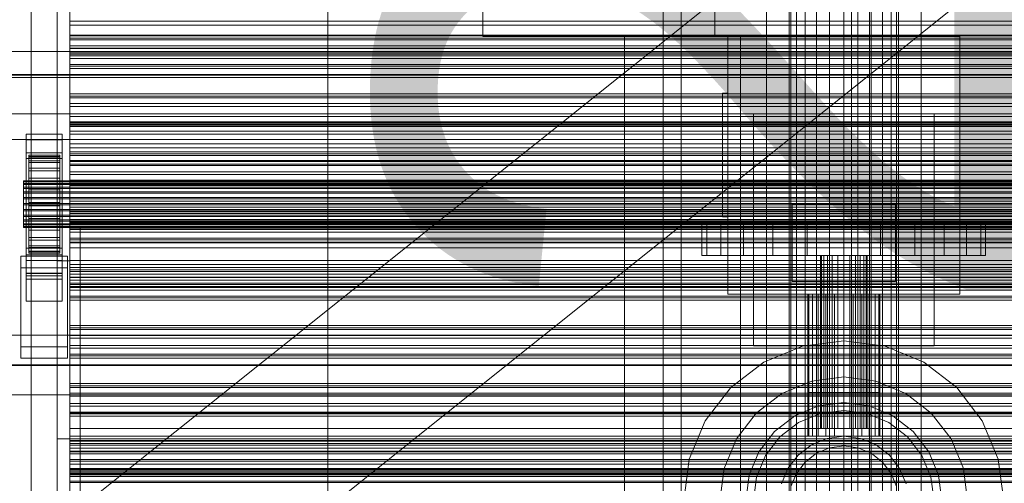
# Model space of a CAD drawing. Header units: millimetres. Extents: x -2233 to 61924, y -68080 to 6847.
# Tile 27 of 256: x -1270 to -888, y -34893 to -34714. Entities that reach past the tile are written whole.
import ezdxf

# ---------------------------------------------------------------- set-up
doc = ezdxf.new("R2010")
doc.units = ezdxf.units.MM
for name, color, linetype, lineweight in [('COTAS_O', 1, 'Continuous', 0), ('COTAS_P', 1, 'Continuous', 0), ('frontal_briquetadora', 7, 'Continuous', 0), ('frontal_C01', 7, 'Continuous', 0), ('frontal_C03', 7, 'Continuous', 0), ('frontal_dosificador', 7, 'Continuous', 0), ('frontal_mezcladora', 7, 'Continuous', 0), ('frontal_secador', 7, 'Continuous', 0), ('frontal_tolva', 7, 'Continuous', 0)]:
    doc.layers.add(name, color=color, linetype=linetype, lineweight=lineweight)
doc.dimstyles.new('R19_100', dxfattribs={"dimtxt": 250, "dimasz": 150, "dimexe": 150, "dimexo": 80, "dimgap": 100, "dimtad": 1, "dimtih": 1, "dimtoh": 1, "dimdsep": 46, "dimcen": 0.09, "dimadec": 0, "dimazin": 0, "dimtfac": 1, "dimtdec": 4, "dimtofl": 0, "dimtmove": 0, "dimatfit": 3, "dimfxl": 1, "dimtolj": 1, "dimtzin": 0, "dimarcsym": 0})

# ---------------------------------------------------------------- blocks, each defined once
blk = doc.blocks.new('DIM_R27_48')
at = {"layer": 'COTAS_P'}
for p, q in [((-1750, -34600), (-1600, -34555)), ((2600, -34600), (2450, -34555)), ((-1750, -35500), (-1750, -34600)), ((-1750, -34600), (2600, -34600)), ((-1750, -34600), (-1600, -34645)), ((2600, -34600), (2450, -34645)), ((2600, -35500), (2600, -34600))]:
    blk.add_line(p, q, dxfattribs=at)
blk.add_text('4350 P', height=250, dxfattribs=at).set_placement((425, -34500))
blk = doc.blocks.new('DIM_R27_54')
at = {"layer": 'COTAS_O'}
for p, q in [((-1850, -34600), (-1850, -35300)), ((-150, -34600), (-150, -35300)), ((-1850, -35300), (-1700, -35255)), ((-150, -35300), (-300, -35255)), ((-150, -35300), (-1850, -35300)), ((-1850, -35300), (-1700, -35345)), ((-150, -35300), (-300, -35345))]:
    blk.add_line(p, q, dxfattribs=at)
blk.add_text('1700 O', height=250, rotation=180, dxfattribs=at).set_placement((-1000, -35400))
blk = doc.blocks.new('DIM_R27_57')
at = {"layer": 'COTAS_O'}
for p, q in [((-1480, -33670), (-780, -33670)), ((-780, -33670), (-825, -33820)), ((-780, -36000), (-780, -33670)), ((-780, -33670), (-735, -33820)), ((-780, -36000), (-825, -35850)), ((-780, -36000), (-735, -35850)), ((-1480, -36000), (-780, -36000))]:
    blk.add_line(p, q, dxfattribs=at)
blk.add_text('2330 O', height=250, rotation=90, dxfattribs=at).set_placement((-880, -34835))
blk = doc.blocks.new('DIM_R27_59')
at = {"layer": 'COTAS_O'}
for p, q in [((-1400, -33000), (-700, -33000)), ((-700, -33000), (-745, -33150)), ((-700, -36000), (-700, -33000)), ((-700, -33000), (-655, -33150)), ((-700, -36000), (-745, -35850)), ((-700, -36000), (-655, -35850)), ((-1400, -36000), (-700, -36000))]:
    blk.add_line(p, q, dxfattribs=at)
blk.add_text('3000 O', height=250, rotation=90, dxfattribs=at).set_placement((-800, -34500))

msp = doc.modelspace()

# ---------------------------------------------------------------- linework, layer by layer
at = {"layer": 'frontal_briquetadora'}
for p, q in [((-1480, -34736), (-570, -34736)), ((-1480, -34736), (-460, -34736)), ((-1325, -34735), (-770, -34735)), ((-1330, -34750), (-460, -34750)), ((-1480, -34760), (-500, -34760)), ((-1330, -34760), (-500, -34760))]:
    msp.add_line(p, q, dxfattribs=at)
at = {"layer": 'frontal_C01'}
for p, q in [((-1020, -35975), (-1020, -33925.304)), ((-1013, -35975), (-1013, -33925.304)), ((-947, -35975), (-947, -33925.304)), ((-940, -35975), (-940, -33925.304))]:
    msp.add_line(p, q, dxfattribs=at)
at = {"layer": 'frontal_C03'}
for p, q in [((-1250, -34714.07), (-1250, -34707.858)), ((-1250, -34709.589), (-1250, -34715.622)), ((-1250, -34719.469), (-1250, -34714.07)), ((-1250, -34714.07), (1250, -34714.07)), ((-1250, -34715.622), (-1250, -34720.737)), ((-1250, -34715.622), (1250, -34715.622)), ((-1250, -34723.689), (-1250, -34719.469)), ((-1250, -34719.469), (1250, -34719.469)), ((-1250, -34721.322), (-1250, -34719.787)), ((-1250, -34719.787), (-1250, -34720.669)), ((1250, -34719.787), (-1250, -34719.787)), ((-1250, -34720.669), (-1250, -34723.63)), ((1250, -34720.669), (-1250, -34720.669)), ((-1250, -34720.737), (-1250, -34724.585)), ((-1250, -34720.737), (1250, -34720.737)), ((-1250, -34724.687), (-1250, -34721.322)), ((1250, -34721.322), (-1250, -34721.322)), ((1500, -34725.842), (-1500, -34725.842)), ((-1250, -34723.63), (-1250, -34727.539)), ((1250, -34723.63), (-1250, -34723.63)), ((-1250, -34726.441), (-1250, -34723.689)), ((-1250, -34723.689), (1250, -34723.689)), ((-1250, -34724.585), (-1250, -34726.905)), ((-1250, -34724.585), (1250, -34724.585)), ((-1250, -34728.596), (-1250, -34724.687)), ((-1250, -34724.687), (1250, -34724.687)), ((-1250, -34727.538), (-1250, -34726.441)), ((-1250, -34726.441), (1250, -34726.441)), ((-1250, -34726.905), (-1250, -34727.538)), ((-1250, -34726.905), (1250, -34726.905)), ((-1250, -34727.538), (1250, -34727.538)), ((-1250, -34727.539), (-1250, -34730.904)), ((-1250, -34731.557), (-1250, -34728.596)), ((1250, -34728.596), (-1250, -34728.596)), ((-1250, -34730.904), (-1250, -34732.439)), ((1250, -34730.904), (-1250, -34730.904)), ((-1250, -34732.439), (-1250, -34731.557)), ((1250, -34731.557), (-1250, -34731.557)), ((1250, -34732.439), (-1250, -34732.439)), ((-1500, -34734.825), (1500, -34734.825)), ((-1250, -34743.78), (-1250, -34742.245)), ((-1250, -34742.245), (-1250, -34743.126)), ((1250, -34742.245), (-1250, -34742.245)), ((-1250, -34743.126), (-1250, -34746.087)), ((1250, -34743.126), (-1250, -34743.126)), ((-1250, -34747.145), (-1250, -34743.78)), ((1250, -34743.78), (-1250, -34743.78)), ((-1250, -34746.087), (-1250, -34749.997)), ((1250, -34746.087), (-1250, -34746.087)), ((-1250, -34751.054), (-1250, -34747.145)), ((-1250, -34747.145), (1250, -34747.145)), ((-1250, -34749.997), (-1250, -34753.361)), ((1250, -34749.997), (-1250, -34749.997)), ((-1250, -34754.015), (-1250, -34751.054)), ((1250, -34751.054), (-1250, -34751.054)), ((-1250, -34753.868), (-1250, -34753.07)), ((-1250, -34753.07), (-1250, -34754.452)), ((-1250, -34753.07), (1250, -34753.07)), ((-1250, -34753.361), (-1250, -34754.896)), ((1250, -34753.361), (-1250, -34753.361)), ((-1250, -34756.79), (-1250, -34753.868)), ((-1250, -34753.868), (1250, -34753.868)), ((-1250, -34754.896), (-1250, -34754.015)), ((1250, -34754.015), (-1250, -34754.015)), ((-1250, -34754.452), (-1250, -34757.92)), ((-1250, -34754.452), (1250, -34754.452)), ((1250, -34754.896), (-1250, -34754.896)), ((-1250, -34761.639), (-1250, -34756.79)), ((-1250, -34756.79), (1250, -34756.79)), ((-1267, -34760.168), (-1267, -34757.922)), ((-1267, -34757.922), (-1253, -34757.922)), ((-1267, -34804.696), (-1267, -34757.922)), ((-1253, -34760.168), (-1267, -34760.168)), ((-1267, -34760.168), (-1267, -34806.942)), ((-1253, -34757.922), (-1253, -34760.168)), ((-1253, -34757.922), (-1253, -34804.696)), ((-1253, -34806.942), (-1253, -34760.168)), ((-1250, -34757.92), (-1250, -34763.236)), ((-1250, -34757.92), (1250, -34757.92)), ((-1250, -34768.083), (-1250, -34761.639)), ((-1250, -34761.639), (1250, -34761.639)), ((-1250, -34763.236), (-1250, -34770.038)), ((-1250, -34763.236), (1250, -34763.236)), ((-1267, -34767.354), (-1267, -34765.108)), ((-1267, -34765.108), (-1253, -34765.108)), ((-1267, -34811.882), (-1267, -34765.108)), ((-1253, -34767.354), (-1267, -34767.354)), ((-1267, -34767.354), (-1267, -34814.128)), ((-1266, -34776.056), (-1266, -34766.062)), ((-1266, -34766.062), (-1266, -34766.883)), ((-1266, -34766.062), (-1254, -34766.062)), ((-1266, -34766.536), (-1266, -34766.062)), ((-1266, -34776.28), (-1266, -34766.536)), ((-1266, -34766.536), (-1254, -34766.536)), ((-1266, -34768.271), (-1266, -34766.536)), ((-1266, -34776.445), (-1266, -34766.883)), ((-1266, -34766.883), (-1266, -34768.941)), ((-1266, -34766.883), (-1254, -34766.883)), ((-1254, -34766.883), (-1254, -34766.062)), ((-1254, -34766.062), (-1254, -34776.056)), ((-1254, -34766.062), (-1254, -34766.536)), ((-1254, -34766.536), (-1254, -34776.28)), ((-1254, -34766.536), (-1254, -34768.271)), ((-1254, -34768.941), (-1254, -34766.883)), ((-1254, -34766.883), (-1254, -34776.445)), ((-1253, -34765.108), (-1253, -34767.354)), ((-1253, -34765.108), (-1253, -34811.882)), ((-1253, -34814.128), (-1253, -34767.354)), ((-1250, -34766.237), (-1250, -34764.703)), ((-1250, -34764.703), (-1250, -34765.584)), ((1250, -34764.703), (-1250, -34764.703)), ((-1250, -34765.584), (-1250, -34768.545)), ((1250, -34765.584), (-1250, -34765.584)), ((-1250, -34769.602), (-1250, -34766.237)), ((1250, -34766.237), (-1250, -34766.237)), ((-1250, -34775.683), (-1250, -34768.083)), ((-1250, -34768.083), (1250, -34768.083)), ((-1266, -34777.102), (-1266, -34768.271)), ((-1266, -34768.271), (-1254, -34768.271)), ((-1266, -34771.15), (-1266, -34768.271)), ((-1266, -34777.42), (-1266, -34768.941)), ((-1266, -34768.941), (-1266, -34772.098)), ((-1266, -34768.941), (-1254, -34768.941)), ((-1266, -34778.466), (-1266, -34771.15)), ((-1266, -34771.15), (-1254, -34771.15)), ((-1266, -34774.976), (-1266, -34771.15)), ((-1254, -34768.271), (-1254, -34777.102)), ((-1254, -34768.271), (-1254, -34771.15)), ((-1254, -34772.098), (-1254, -34768.941)), ((-1254, -34768.941), (-1254, -34777.42)), ((-1254, -34771.15), (-1254, -34778.466)), ((-1254, -34771.15), (-1254, -34774.976)), ((-1250, -34768.545), (-1250, -34772.454)), ((1250, -34768.545), (-1250, -34768.545)), ((-1250, -34773.512), (-1250, -34769.602)), ((-1250, -34769.602), (1250, -34769.602)), ((-1250, -34770.038), (-1250, -34777.864)), ((-1250, -34770.038), (1250, -34770.038)), ((-1266, -34778.915), (-1266, -34772.098)), ((-1266, -34772.098), (-1266, -34776.137)), ((-1266, -34772.098), (-1254, -34772.098)), ((-1266, -34780.278), (-1266, -34774.976)), ((-1266, -34774.976), (-1254, -34774.976)), ((-1266, -34779.488), (-1266, -34774.976)), ((-1254, -34776.137), (-1254, -34772.098)), ((-1254, -34772.098), (-1254, -34778.915)), ((-1254, -34774.976), (-1254, -34780.278)), ((-1254, -34774.976), (-1254, -34779.488)), ((-1250, -34772.454), (-1250, -34775.819)), ((1250, -34772.454), (-1250, -34772.454)), ((-1250, -34776.473), (-1250, -34773.512)), ((1250, -34773.512), (-1250, -34773.512)), ((-1250, -34783.921), (-1250, -34775.683)), ((-1250, -34775.683), (1250, -34775.683)), ((-1250, -34775.819), (-1250, -34777.354)), ((1250, -34775.819), (-1250, -34775.819)), ((-1268, -34776.28), (-1268, -34776.056)), ((-1268, -34776.056), (-1268, -34776.445)), ((-1268, -34776.056), (1268, -34776.056)), ((-1268, -34777.102), (-1268, -34776.28)), ((-1268, -34776.28), (1268, -34776.28)), ((-1268, -34776.445), (-1268, -34777.42)), ((-1268, -34776.445), (1268, -34776.445)), ((-1268, -34778.466), (-1268, -34777.102)), ((-1268, -34777.102), (1268, -34777.102)), ((-1268, -34777.42), (-1268, -34778.915)), ((-1268, -34777.42), (1268, -34777.42)), ((-1268, -34780.278), (-1268, -34778.466)), ((-1268, -34778.466), (1268, -34778.466)), ((-1268, -34778.915), (-1268, -34780.828)), ((-1268, -34778.915), (1268, -34778.915)), ((-1266, -34776.445), (-1266, -34776.056)), ((-1254, -34776.056), (-1266, -34776.056)), ((-1266, -34776.056), (-1266, -34776.28)), ((-1266, -34780.828), (-1266, -34776.137)), ((-1266, -34776.137), (-1266, -34780.784)), ((-1266, -34776.137), (-1254, -34776.137)), ((-1254, -34776.28), (-1266, -34776.28)), ((-1266, -34776.28), (-1266, -34777.102)), ((-1266, -34777.42), (-1266, -34776.445)), ((-1254, -34776.445), (-1266, -34776.445)), ((-1254, -34777.102), (-1266, -34777.102)), ((-1266, -34777.102), (-1266, -34778.466)), ((-1266, -34778.915), (-1266, -34777.42)), ((-1254, -34777.42), (-1266, -34777.42)), ((-1254, -34778.466), (-1266, -34778.466)), ((-1266, -34778.466), (-1266, -34780.278)), ((-1266, -34780.828), (-1266, -34778.915)), ((-1254, -34778.915), (-1266, -34778.915)), ((-1266, -34782.416), (-1266, -34779.488)), ((-1266, -34779.488), (-1254, -34779.488)), ((-1266, -34784.38), (-1266, -34779.488)), ((-1254, -34776.056), (-1254, -34776.445)), ((-1254, -34776.28), (-1254, -34776.056)), ((-1254, -34780.784), (-1254, -34776.137)), ((-1254, -34776.137), (-1254, -34780.828)), ((-1254, -34777.102), (-1254, -34776.28)), ((-1254, -34776.445), (-1254, -34777.42)), ((-1254, -34778.466), (-1254, -34777.102)), ((-1254, -34777.42), (-1254, -34778.915)), ((-1254, -34780.278), (-1254, -34778.466)), ((-1254, -34778.915), (-1254, -34780.828)), ((-1254, -34779.488), (-1254, -34782.416)), ((-1254, -34779.488), (-1254, -34784.38)), ((-1250, -34777.354), (-1250, -34776.473)), ((1250, -34776.473), (-1250, -34776.473)), ((1250, -34777.354), (-1250, -34777.354)), ((-1250, -34777.864), (-1250, -34786.18)), ((1250, -34777.864), (-1250, -34777.864)), ((-1268, -34782.416), (-1268, -34780.278)), ((-1268, -34780.278), (1268, -34780.278)), ((-1268, -34780.828), (-1268, -34783.029)), ((-1268, -34780.828), (1268, -34780.828)), ((-1268, -34784.733), (-1268, -34782.416)), ((-1268, -34782.416), (1268, -34782.416)), ((-1268, -34783.029), (-1268, -34785.368)), ((1268, -34783.029), (-1268, -34783.029)), ((-1254, -34780.278), (-1266, -34780.278)), ((-1266, -34780.278), (-1266, -34782.416)), ((-1266, -34780.784), (-1266, -34783.029)), ((-1254, -34780.784), (-1266, -34780.784)), ((-1266, -34780.784), (-1266, -34785.721)), ((-1266, -34783.029), (-1266, -34780.828)), ((-1254, -34780.828), (-1266, -34780.828)), ((-1254, -34782.416), (-1266, -34782.416)), ((-1266, -34782.416), (-1266, -34784.733)), ((-1266, -34783.029), (-1254, -34783.029)), ((-1266, -34785.368), (-1266, -34783.029)), ((-1254, -34782.416), (-1254, -34780.278)), ((-1254, -34783.029), (-1254, -34780.784)), ((-1254, -34785.721), (-1254, -34780.784)), ((-1254, -34780.828), (-1254, -34783.029)), ((-1254, -34784.733), (-1254, -34782.416)), ((-1254, -34783.029), (-1254, -34785.368)), ((-1268, -34787.072), (-1268, -34784.733)), ((-1268, -34784.733), (1268, -34784.733)), ((-1268, -34785.368), (-1268, -34787.685)), ((-1268, -34785.368), (1268, -34785.368)), ((-1268, -34789.273), (-1268, -34787.072)), ((-1268, -34787.072), (1268, -34787.072)), ((-1266, -34784.733), (-1266, -34784.38)), ((-1266, -34784.38), (-1254, -34784.38)), ((-1266, -34789.317), (-1266, -34784.38)), ((-1254, -34784.733), (-1266, -34784.733)), ((-1266, -34784.733), (-1266, -34787.072)), ((-1266, -34787.685), (-1266, -34785.368)), ((-1266, -34785.368), (-1266, -34785.721)), ((-1254, -34785.368), (-1266, -34785.368)), ((-1266, -34785.721), (-1266, -34790.613)), ((-1266, -34785.721), (-1254, -34785.721)), ((-1266, -34787.072), (-1266, -34789.317)), ((-1254, -34787.072), (-1266, -34787.072)), ((-1266, -34787.072), (-1266, -34789.273)), ((-1254, -34784.38), (-1254, -34784.733)), ((-1254, -34784.38), (-1254, -34789.317)), ((-1254, -34787.072), (-1254, -34784.733)), ((-1254, -34785.721), (-1254, -34785.368)), ((-1254, -34785.368), (-1254, -34787.685)), ((-1254, -34790.613), (-1254, -34785.721)), ((-1254, -34789.317), (-1254, -34787.072)), ((-1254, -34789.273), (-1254, -34787.072)), ((-1250, -34792.237), (-1250, -34783.921)), ((-1250, -34783.921), (1250, -34783.921)), ((-1250, -34786.18), (-1250, -34794.418)), ((-1250, -34786.18), (1250, -34786.18)), ((-1250, -34788.695), (-1250, -34787.16)), ((-1250, -34787.16), (-1250, -34788.042)), ((1250, -34787.16), (-1250, -34787.16)), ((-1268, -34787.685), (-1268, -34789.823)), ((-1268, -34787.685), (1268, -34787.685)), ((-1268, -34791.186), (-1268, -34789.273)), ((-1268, -34789.273), (1268, -34789.273)), ((-1268, -34789.823), (-1268, -34791.635)), ((-1268, -34789.823), (1268, -34789.823)), ((-1266, -34789.823), (-1266, -34787.685)), ((-1266, -34787.685), (-1266, -34790.613)), ((-1254, -34787.685), (-1266, -34787.685)), ((-1266, -34789.273), (-1266, -34793.964)), ((-1254, -34789.273), (-1266, -34789.273)), ((-1266, -34789.273), (-1266, -34791.186)), ((-1266, -34789.317), (-1254, -34789.317)), ((-1266, -34793.964), (-1266, -34789.317)), ((-1266, -34791.635), (-1266, -34789.823)), ((-1266, -34789.823), (-1266, -34795.125)), ((-1254, -34789.823), (-1266, -34789.823)), ((-1266, -34790.613), (-1266, -34795.125)), ((-1266, -34790.613), (-1254, -34790.613)), ((-1254, -34790.613), (-1254, -34787.685)), ((-1254, -34787.685), (-1254, -34789.823)), ((-1254, -34793.964), (-1254, -34789.273)), ((-1254, -34791.186), (-1254, -34789.273)), ((-1254, -34789.317), (-1254, -34793.964)), ((-1254, -34795.125), (-1254, -34789.823)), ((-1254, -34789.823), (-1254, -34791.635)), ((-1254, -34795.125), (-1254, -34790.613)), ((-1250, -34788.042), (-1250, -34791.003)), ((1250, -34788.042), (-1250, -34788.042)), ((-1250, -34792.06), (-1250, -34788.695)), ((1250, -34788.695), (-1250, -34788.695)), ((-1250, -34791.003), (-1250, -34794.912)), ((1250, -34791.003), (-1250, -34791.003)), ((-1268, -34792.681), (-1268, -34791.186)), ((-1268, -34791.186), (1268, -34791.186)), ((-1268, -34791.635), (-1268, -34792.999)), ((-1268, -34791.635), (1268, -34791.635)), ((-1268, -34793.656), (-1268, -34792.681)), ((-1268, -34792.681), (1268, -34792.681)), ((-1268, -34792.999), (-1268, -34793.821)), ((-1268, -34792.999), (1268, -34792.999)), ((-1268, -34794.045), (-1268, -34793.656)), ((-1268, -34793.656), (1268, -34793.656)), ((-1268, -34793.821), (-1268, -34794.045)), ((-1268, -34793.821), (1268, -34793.821)), ((-1268, -34794.045), (1268, -34794.045)), ((-1266, -34791.186), (-1266, -34798.003)), ((-1254, -34791.186), (-1266, -34791.186)), ((-1266, -34791.186), (-1266, -34792.681)), ((-1266, -34792.999), (-1266, -34791.635)), ((-1266, -34791.635), (-1266, -34798.951)), ((-1254, -34791.635), (-1266, -34791.635)), ((-1266, -34792.681), (-1266, -34801.16)), ((-1254, -34792.681), (-1266, -34792.681)), ((-1266, -34792.681), (-1266, -34793.656)), ((-1266, -34793.821), (-1266, -34792.999)), ((-1266, -34792.999), (-1266, -34801.83)), ((-1254, -34792.999), (-1266, -34792.999)), ((-1266, -34793.656), (-1266, -34803.218)), ((-1254, -34793.656), (-1266, -34793.656)), ((-1266, -34793.656), (-1266, -34794.045)), ((-1266, -34794.045), (-1266, -34793.821)), ((-1266, -34793.821), (-1266, -34803.565)), ((-1254, -34793.821), (-1266, -34793.821)), ((-1266, -34793.964), (-1254, -34793.964)), ((-1266, -34798.003), (-1266, -34793.964)), ((-1266, -34794.045), (-1266, -34804.039)), ((-1254, -34794.045), (-1266, -34794.045)), ((-1254, -34798.003), (-1254, -34791.186)), ((-1254, -34792.681), (-1254, -34791.186)), ((-1254, -34798.951), (-1254, -34791.635)), ((-1254, -34791.635), (-1254, -34792.999)), ((-1254, -34801.16), (-1254, -34792.681)), ((-1254, -34793.656), (-1254, -34792.681)), ((-1254, -34801.83), (-1254, -34792.999)), ((-1254, -34792.999), (-1254, -34793.821)), ((-1254, -34803.218), (-1254, -34793.656)), ((-1254, -34794.045), (-1254, -34793.656)), ((-1254, -34803.565), (-1254, -34793.821)), ((-1254, -34793.821), (-1254, -34794.045)), ((-1254, -34793.964), (-1254, -34798.003)), ((-1254, -34804.039), (-1254, -34794.045)), ((-1250, -34795.969), (-1250, -34792.06)), ((-1250, -34792.06), (1250, -34792.06)), ((-1250, -34800.063), (-1250, -34792.237)), ((-1250, -34792.237), (1250, -34792.237)), ((-1250, -34794.418), (-1250, -34802.018)), ((-1250, -34794.418), (1250, -34794.418)), ((-1250, -34794.912), (-1250, -34798.277)), ((1250, -34794.912), (-1250, -34794.912)), ((-1266, -34795.125), (-1266, -34798.951)), ((-1266, -34795.125), (-1254, -34795.125)), ((-1266, -34798.003), (-1254, -34798.003)), ((-1266, -34801.16), (-1266, -34798.003)), ((-1254, -34798.951), (-1254, -34795.125)), ((-1254, -34798.003), (-1254, -34801.16)), ((-1250, -34798.93), (-1250, -34795.969)), ((1250, -34795.969), (-1250, -34795.969)), ((-1250, -34798.277), (-1250, -34799.812)), ((1250, -34798.277), (-1250, -34798.277)), ((-1267, -34812.853), (-1267, -34802.073)), ((-1267, -34802.073), (-1253, -34802.073)), ((-1267, -34811.818), (-1267, -34802.073)), ((-1266, -34798.951), (-1266, -34801.83)), ((-1266, -34798.951), (-1254, -34798.951)), ((-1266, -34801.16), (-1254, -34801.16)), ((-1266, -34803.218), (-1266, -34801.16)), ((-1266, -34801.83), (-1266, -34803.565)), ((-1266, -34801.83), (-1254, -34801.83)), ((-1254, -34801.83), (-1254, -34798.951)), ((-1254, -34801.16), (-1254, -34803.218)), ((-1254, -34803.565), (-1254, -34801.83)), ((-1253, -34802.073), (-1253, -34812.853)), ((-1253, -34802.073), (-1253, -34811.818)), ((-1250, -34799.812), (-1250, -34798.93)), ((1250, -34798.93), (-1250, -34798.93)), ((1250, -34799.812), (-1250, -34799.812)), ((-1250, -34806.865), (-1250, -34800.063)), ((-1250, -34800.063), (1250, -34800.063)), ((-1250, -34802.018), (-1250, -34808.462)), ((-1250, -34802.018), (1250, -34802.018)), ((-1269, -34809.709), (-1269, -34805.217)), ((-1269, -34805.217), (-1251, -34805.217)), ((-1269, -34840.298), (-1269, -34805.217)), ((-1253, -34804.696), (-1267, -34804.696)), ((-1267, -34804.696), (-1267, -34806.942)), ((-1266, -34803.218), (-1254, -34803.218)), ((-1266, -34804.039), (-1266, -34803.218)), ((-1266, -34803.565), (-1266, -34804.039)), ((-1266, -34803.565), (-1254, -34803.565)), ((-1266, -34804.039), (-1254, -34804.039)), ((-1254, -34803.218), (-1254, -34804.039)), ((-1254, -34804.039), (-1254, -34803.565)), ((-1253, -34806.942), (-1253, -34804.696)), ((-1251, -34805.217), (-1251, -34809.709)), ((-1251, -34805.217), (-1251, -34840.298)), ((-1251, -34809.709), (-1269, -34809.709)), ((-1269, -34844.789), (-1269, -34809.709)), ((-1267, -34806.942), (-1253, -34806.942)), ((-1251, -34844.789), (-1251, -34809.709)), ((-1250, -34812.182), (-1250, -34806.865)), ((-1250, -34806.865), (1250, -34806.865)), ((-1250, -34808.462), (-1250, -34813.311)), ((-1250, -34808.462), (1250, -34808.462)), ((-1250, -34811.153), (-1250, -34809.618)), ((-1250, -34809.618), (-1250, -34810.499)), ((1250, -34809.618), (-1250, -34809.618)), ((-1253, -34811.818), (-1267, -34811.818)), ((-1267, -34811.818), (-1267, -34822.597)), ((-1253, -34811.882), (-1267, -34811.882)), ((-1267, -34811.882), (-1267, -34814.128)), ((-1253, -34812.853), (-1267, -34812.853)), ((-1267, -34812.853), (-1267, -34822.597)), ((-1253, -34822.597), (-1253, -34811.818)), ((-1253, -34814.128), (-1253, -34811.882)), ((-1253, -34822.597), (-1253, -34812.853)), ((-1250, -34810.499), (-1250, -34813.46)), ((1250, -34810.499), (-1250, -34810.499)), ((-1250, -34814.517), (-1250, -34811.153)), ((1250, -34811.153), (-1250, -34811.153)), ((-1250, -34815.649), (-1250, -34812.182)), ((-1250, -34812.182), (1250, -34812.182)), ((-1250, -34813.311), (-1250, -34816.233)), ((-1250, -34813.311), (1250, -34813.311)), ((-1250, -34813.46), (-1250, -34817.37)), ((1250, -34813.46), (-1250, -34813.46)), ((-1267, -34814.128), (-1253, -34814.128)), ((-1250, -34818.427), (-1250, -34814.517)), ((-1250, -34814.517), (1250, -34814.517)), ((-1250, -34817.031), (-1250, -34815.649)), ((-1250, -34815.649), (1250, -34815.649)), ((-1250, -34816.233), (-1250, -34817.031)), ((-1250, -34816.233), (1250, -34816.233)), ((-1250, -34817.031), (1250, -34817.031)), ((-1250, -34817.37), (-1250, -34820.734)), ((1250, -34817.37), (-1250, -34817.37)), ((-1250, -34821.388), (-1250, -34818.427)), ((1250, -34818.427), (-1250, -34818.427)), ((-1250, -34820.734), (-1250, -34822.269)), ((1250, -34820.734), (-1250, -34820.734)), ((-1250, -34822.269), (-1250, -34821.388)), ((1250, -34821.388), (-1250, -34821.388)), ((-1267, -34822.597), (-1253, -34822.597)), ((1250, -34822.269), (-1250, -34822.269)), ((-1250, -34833.61), (-1250, -34832.076)), ((-1250, -34832.076), (-1250, -34832.957)), ((1250, -34832.076), (-1250, -34832.076)), ((-1250, -34832.957), (-1250, -34835.918)), ((1250, -34832.957), (-1250, -34832.957)), ((-1500, -34835.865), (1500, -34835.865)), ((-1250, -34836.975), (-1250, -34833.61)), ((1250, -34833.61), (-1250, -34833.61)), ((-1250, -34835.918), (-1250, -34839.827)), ((1250, -34835.918), (-1250, -34835.918)), ((-1251, -34840.298), (-1269, -34840.298)), ((-1269, -34840.298), (-1269, -34844.789)), ((-1251, -34844.789), (-1251, -34840.298)), ((-1250, -34840.885), (-1250, -34836.975)), ((-1250, -34836.975), (1250, -34836.975)), ((-1250, -34839.827), (-1250, -34843.192)), ((1250, -34839.827), (-1250, -34839.827)), ((-1250, -34843.845), (-1250, -34840.885)), ((1250, -34840.885), (-1250, -34840.885)), ((-1250, -34843.192), (-1250, -34844.727)), ((1250, -34843.192), (-1250, -34843.192)), ((-1250, -34844.727), (-1250, -34843.845)), ((1250, -34843.845), (-1250, -34843.845)), ((1500, -34847.273), (-1500, -34847.273)), ((1500, -34847.558), (-1500, -34847.558)), ((-1269, -34844.789), (-1251, -34844.789)), ((1250, -34844.727), (-1250, -34844.727)), ((-1250, -34856.068), (-1250, -34854.533)), ((-1250, -34854.533), (-1250, -34855.415)), ((1250, -34854.533), (-1250, -34854.533)), ((-1250, -34855.415), (-1250, -34858.375)), ((1250, -34855.415), (-1250, -34855.415)), ((-1500, -34858.967), (1500, -34858.967)), ((-1250, -34859.433), (-1250, -34856.068)), ((1250, -34856.068), (-1250, -34856.068)), ((-1250, -34858.375), (-1250, -34862.285)), ((1250, -34858.375), (-1250, -34858.375)), ((-1250, -34863.342), (-1250, -34859.433)), ((-1250, -34859.433), (1250, -34859.433)), ((-1250, -34862.285), (-1250, -34865.65)), ((1250, -34862.285), (-1250, -34862.285)), ((-1250, -34866.303), (-1250, -34863.342)), ((1250, -34863.342), (-1250, -34863.342)), ((-1250, -34865.65), (-1250, -34867.184)), ((1250, -34865.65), (-1250, -34865.65)), ((-1250, -34867.184), (-1250, -34866.303)), ((1250, -34866.303), (-1250, -34866.303)), ((1250, -34867.184), (-1250, -34867.184)), ((-1250, -34878.526), (-1250, -34876.991)), ((-1250, -34876.991), (-1250, -34877.872)), ((1250, -34876.991), (-1250, -34876.991)), ((-1250, -34877.872), (-1250, -34880.833)), ((1250, -34877.872), (-1250, -34877.872)), ((-1250, -34881.89), (-1250, -34878.526)), ((1250, -34878.526), (-1250, -34878.526)), ((-1250, -34880.833), (-1250, -34884.742)), ((1250, -34880.833), (-1250, -34880.833)), ((-1250, -34885.8), (-1250, -34881.89)), ((-1250, -34881.89), (1250, -34881.89)), ((-1250, -34884.742), (-1250, -34888.107)), ((1250, -34884.742), (-1250, -34884.742)), ((-1250, -34888.761), (-1250, -34885.8)), ((1250, -34885.8), (-1250, -34885.8)), ((-1250, -34888.107), (-1250, -34889.642)), ((1250, -34888.107), (-1250, -34888.107)), ((-1250, -34889.642), (-1250, -34888.761)), ((1250, -34888.761), (-1250, -34888.761)), ((1250, -34889.642), (-1250, -34889.642))]:
    msp.add_line(p, q, dxfattribs=at)
at = {"layer": 'frontal_dosificador'}
for p, q in [((-1250, -35988), (-1250, -33600)), ((-1150, -35988), (-1150, -33600))]:
    msp.add_line(p, q, dxfattribs=at)
at = {"layer": 'frontal_mezcladora'}
for p, q in [((-980, -35980), (-980, -33390)), ((-920, -35980), (-920, -33390)), ((-971.2, -34900), (-971.2, -33450)), ((-970.478, -34900), (-970.478, -33450)), ((-968.36, -34900), (-968.36, -33450)), ((-964.991, -34900), (-964.991, -33450)), ((-960.6, -34900), (-960.6, -33450)), ((-955.487, -34900), (-955.487, -33450)), ((-950, -33450), (-950, -34900)), ((-944.513, -34900), (-944.513, -33450)), ((-939.4, -34900), (-939.4, -33450)), ((-935.009, -34900), (-935.009, -33450)), ((-931.64, -34900), (-931.64, -33450)), ((-929.522, -34900), (-929.522, -33450)), ((-928.8, -34900), (-928.8, -33450)), ((-1090, -34720), (-1090, -34550)), ((-1000, -34720), (-1000, -34550)), ((-1090, -34720), (-1000, -34720)), ((-1035, -34720), (-990, -34720)), ((-1035, -34950), (-1035, -34720)), ((-995, -34720), (-905, -34720)), ((-995, -34820), (-995, -34720)), ((-990, -34950), (-990, -34720)), ((-905, -34820), (-905, -34720)), ((-997, -34742), (-995, -34742)), ((-997, -34790), (-997, -34742)), ((-995, -34790), (-995, -34742)), ((-985, -34750), (-915, -34750)), ((-985, -34840), (-985, -34750)), ((-915, -34840), (-915, -34750)), ((-970, -34785), (-930, -34785)), ((-970, -34815), (-970, -34785)), ((-930, -34815), (-930, -34785)), ((-997, -34790), (-995, -34790)), ((-1003.126, -34793), (-1005, -34793)), ((-1005, -34805), (-1005, -34793)), ((-997.631, -34793), (-1003.126, -34793)), ((-1003.126, -34805), (-1003.126, -34793)), ((-988.891, -34793), (-997.631, -34793)), ((-997.631, -34805), (-997.631, -34793)), ((-977.5, -34793), (-988.891, -34793)), ((-988.891, -34805), (-988.891, -34793)), ((-964.235, -34793), (-977.5, -34793)), ((-977.5, -34805), (-977.5, -34793)), ((-950, -34793), (-964.235, -34793)), ((-964.235, -34805), (-964.235, -34793)), ((-950, -34793), (-935.765, -34793)), ((-950, -34793), (-950, -34805)), ((-935.765, -34793), (-922.5, -34793)), ((-935.765, -34805), (-935.765, -34793)), ((-922.5, -34793), (-911.109, -34793)), ((-922.5, -34805), (-922.5, -34793)), ((-911.109, -34793), (-902.369, -34793)), ((-911.109, -34805), (-911.109, -34793)), ((-902.369, -34793), (-896.874, -34793)), ((-902.369, -34805), (-902.369, -34793)), ((-896.874, -34793), (-895, -34793)), ((-896.874, -34805), (-896.874, -34793)), ((-895, -34805), (-895, -34793)), ((-1003.126, -34805), (-1005, -34805)), ((-997.631, -34805), (-1003.126, -34805)), ((-988.891, -34805), (-997.631, -34805)), ((-977.5, -34805), (-988.891, -34805)), ((-964.235, -34805), (-977.5, -34805)), ((-950, -34805), (-964.235, -34805)), ((-958.693, -34805), (-959, -34805)), ((-959, -34872), (-959, -34805)), ((-957.794, -34805), (-958.693, -34805)), ((-958.693, -34872), (-958.693, -34805)), ((-956.364, -34805), (-957.794, -34805)), ((-957.794, -34872), (-957.794, -34805)), ((-954.5, -34805), (-956.364, -34805)), ((-956.364, -34872), (-956.364, -34805)), ((-952.329, -34805), (-954.5, -34805)), ((-954.5, -34872), (-954.5, -34805)), ((-950, -34805), (-952.329, -34805)), ((-952.329, -34872), (-952.329, -34805)), ((-950, -34805), (-947.671, -34805)), ((-950, -34805), (-950, -34872)), ((-935.765, -34805), (-950, -34805)), ((-947.671, -34805), (-945.5, -34805)), ((-947.671, -34872), (-947.671, -34805)), ((-945.5, -34805), (-943.636, -34805)), ((-945.5, -34872), (-945.5, -34805)), ((-943.636, -34805), (-942.206, -34805)), ((-943.636, -34872), (-943.636, -34805)), ((-942.206, -34805), (-941.307, -34805)), ((-942.206, -34872), (-942.206, -34805)), ((-941.307, -34805), (-941, -34805)), ((-941.307, -34872), (-941.307, -34805)), ((-941, -34872), (-941, -34805)), ((-935.765, -34805), (-922.5, -34805)), ((-922.5, -34805), (-911.109, -34805)), ((-911.109, -34805), (-902.369, -34805)), ((-902.369, -34805), (-896.874, -34805)), ((-896.874, -34805), (-895, -34805)), ((-970, -34815), (-930, -34815)), ((-995, -34820), (-905, -34820)), ((-963.523, -34820), (-964, -34820)), ((-964, -34858), (-964, -34820)), ((-962.124, -34820), (-963.523, -34820)), ((-963.523, -34858), (-963.523, -34820)), ((-959.899, -34820), (-962.124, -34820)), ((-962.124, -34858), (-962.124, -34820)), ((-957, -34820), (-959.899, -34820)), ((-959.899, -34858), (-959.899, -34820)), ((-953.623, -34820), (-957, -34820)), ((-957, -34858), (-957, -34820)), ((-950, -34820), (-953.623, -34820)), ((-953.623, -34858), (-953.623, -34820)), ((-950, -34820), (-946.377, -34820)), ((-950, -34820), (-950, -34858)), ((-946.377, -34820), (-943, -34820)), ((-946.377, -34858), (-946.377, -34820)), ((-943, -34820), (-940.101, -34820)), ((-943, -34858), (-943, -34820)), ((-940.101, -34820), (-937.876, -34820)), ((-940.101, -34858), (-940.101, -34820)), ((-937.876, -34820), (-936.477, -34820)), ((-937.876, -34858), (-937.876, -34820)), ((-936.477, -34820), (-936, -34820)), ((-936.477, -34858), (-936.477, -34820)), ((-936, -34858), (-936, -34820)), ((-985, -34840), (-915, -34840)), ((-981, -34846.306), (-966.047, -34840.113)), ((-966.047, -34840.113), (-950, -34838)), ((-963.523, -34840), (-964, -34840)), ((-964, -34875), (-964, -34840)), ((-962.124, -34840), (-963.523, -34840)), ((-963.523, -34875), (-963.523, -34840)), ((-959.899, -34840), (-962.124, -34840)), ((-962.124, -34875), (-962.124, -34840)), ((-957, -34840), (-959.899, -34840)), ((-959.899, -34875), (-959.899, -34840)), ((-953.623, -34840), (-957, -34840)), ((-957, -34875), (-957, -34840)), ((-950, -34840), (-953.623, -34840)), ((-953.623, -34875), (-953.623, -34840)), ((-950, -34838), (-933.953, -34840.113)), ((-950, -34840), (-946.377, -34840)), ((-950, -34840), (-950, -34875)), ((-946.377, -34840), (-943, -34840)), ((-946.377, -34875), (-946.377, -34840)), ((-943, -34840), (-940.101, -34840)), ((-943, -34875), (-943, -34840)), ((-940.101, -34840), (-937.876, -34840)), ((-940.101, -34875), (-940.101, -34840)), ((-937.876, -34840), (-936.477, -34840)), ((-937.876, -34875), (-937.876, -34840)), ((-936.477, -34840), (-936, -34840)), ((-936.477, -34875), (-936.477, -34840)), ((-936, -34875), (-936, -34840)), ((-933.953, -34840.113), (-919, -34846.306)), ((-993.841, -34856.159), (-981, -34846.306)), ((-919, -34846.306), (-906.159, -34856.159)), ((-962.423, -34853.636), (-950, -34852)), ((-950, -34852), (-937.577, -34853.636)), ((-974, -34858.431), (-962.423, -34853.636)), ((-937.577, -34853.636), (-926, -34858.431)), ((-1003.694, -34869), (-993.841, -34856.159)), ((-983.941, -34866.059), (-974, -34858.431)), ((-963.523, -34858), (-964, -34858)), ((-962.124, -34858), (-963.523, -34858)), ((-959.899, -34858), (-962.124, -34858)), ((-957, -34858), (-959.899, -34858)), ((-953.623, -34858), (-957, -34858)), ((-950, -34858), (-953.623, -34858)), ((-946.377, -34858), (-950, -34858)), ((-946.377, -34858), (-943, -34858)), ((-943, -34858), (-940.101, -34858)), ((-940.101, -34858), (-937.876, -34858)), ((-937.876, -34858), (-936.477, -34858)), ((-936.477, -34858), (-936, -34858)), ((-926, -34858.431), (-916.059, -34866.059)), ((-906.159, -34856.159), (-896.306, -34869)), ((-969, -34867.091), (-959.835, -34863.295)), ((-959.835, -34863.295), (-950, -34862)), ((-950, -34862), (-940.165, -34863.295)), ((-940.165, -34863.295), (-931, -34867.091)), ((-991.569, -34876), (-983.941, -34866.059)), ((-976.87, -34873.13), (-969, -34867.091)), ((-967.5, -34869.689), (-959.059, -34866.193)), ((-959.059, -34866.193), (-950, -34865)), ((-950, -34865), (-940.941, -34866.193)), ((-940.941, -34866.193), (-932.5, -34869.689)), ((-931, -34867.091), (-923.13, -34873.13)), ((-916.059, -34866.059), (-908.431, -34876)), ((-1009.887, -34883.953), (-1003.694, -34869)), ((-974.749, -34875.251), (-967.5, -34869.689)), ((-932.5, -34869.689), (-925.251, -34875.251)), ((-896.306, -34869), (-890.113, -34883.953)), ((-982.909, -34881), (-976.87, -34873.13)), ((-963.523, -34875), (-964, -34875)), ((-962.124, -34875), (-963.523, -34875)), ((-959.899, -34875), (-962.124, -34875)), ((-957, -34875), (-959.899, -34875)), ((-958.693, -34872), (-959, -34872)), ((-957.794, -34872), (-958.693, -34872)), ((-956.364, -34872), (-957.794, -34872)), ((-953.623, -34875), (-957, -34875)), ((-956.47, -34875.852), (-950, -34875)), ((-954.5, -34872), (-956.364, -34872)), ((-952.329, -34872), (-954.5, -34872)), ((-950, -34875), (-953.623, -34875)), ((-950, -34872), (-952.329, -34872)), ((-947.671, -34872), (-950, -34872)), ((-946.377, -34875), (-950, -34875)), ((-950, -34875), (-943.53, -34875.852)), ((-947.671, -34872), (-945.5, -34872)), ((-946.377, -34875), (-943, -34875)), ((-945.5, -34872), (-943.636, -34872)), ((-943.636, -34872), (-942.206, -34872)), ((-943, -34875), (-940.101, -34875)), ((-942.206, -34872), (-941.307, -34872)), ((-941.307, -34872), (-941, -34872)), ((-940.101, -34875), (-937.876, -34875)), ((-937.876, -34875), (-936.477, -34875)), ((-936.477, -34875), (-936, -34875)), ((-923.13, -34873.13), (-917.091, -34881)), ((-996.364, -34887.577), (-991.569, -34876)), ((-980.311, -34882.5), (-974.749, -34875.251)), ((-967.678, -34882.322), (-962.5, -34878.349)), ((-962.5, -34878.349), (-956.47, -34875.852)), ((-955.487, -34879.522), (-950, -34878.8)), ((-950, -34878.8), (-944.513, -34879.522)), ((-943.53, -34875.852), (-937.5, -34878.349)), ((-937.5, -34878.349), (-932.322, -34882.322)), ((-925.251, -34875.251), (-919.689, -34882.5)), ((-908.431, -34876), (-903.636, -34887.577)), ((-986.705, -34890.165), (-982.909, -34881)), ((-983.807, -34890.941), (-980.311, -34882.5)), ((-971.651, -34887.5), (-967.678, -34882.322)), ((-964.991, -34885.009), (-960.6, -34881.64)), ((-960.6, -34881.64), (-955.487, -34879.522)), ((-944.513, -34879.522), (-939.4, -34881.64)), ((-939.4, -34881.64), (-935.009, -34885.009)), ((-932.322, -34882.322), (-928.349, -34887.5)), ((-919.689, -34882.5), (-916.193, -34890.941)), ((-917.091, -34881), (-913.295, -34890.165)), ((-1012, -34900), (-1009.887, -34883.953)), ((-968.36, -34889.4), (-964.991, -34885.009)), ((-935.009, -34885.009), (-931.64, -34889.4)), ((-890.113, -34883.953), (-888, -34900)), ((-998, -34900), (-996.364, -34887.577)), ((-988, -34900), (-986.705, -34890.165)), ((-974.148, -34893.53), (-971.651, -34887.5)), ((-970.478, -34894.513), (-968.36, -34889.4)), ((-931.64, -34889.4), (-929.522, -34894.513)), ((-928.349, -34887.5), (-925.852, -34893.53)), ((-913.295, -34890.165), (-912, -34900)), ((-903.636, -34887.577), (-902, -34900)), ((-985, -34900), (-983.807, -34890.941)), ((-916.193, -34890.941), (-915, -34900))]:
    msp.add_line(p, q, dxfattribs=at)
at = {"layer": 'frontal_secador'}
for p, q in [((-1265, -35980), (-1265, -33075)), ((-1255, -34807), (-1255, -34497)), ((-1250, -34497), (-1250, -34807)), ((-1255, -35200), (-1255, -34550)), ((-1250, -35200), (-1250, -34550)), ((-1250, -34556), (-1250, -34866)), ((-1250, -34562), (-1250, -34872)), ((-1255, -34566), (-1255, -34876)), ((-1250, -34876), (-1250, -34566)), ((-1250, -35100), (-1250, -34650)), ((-1250, -34794), (-1250, -35299)), ((-1250, -34894), (-1250, -34794)), ((-1250, -34794), (-1246, -34794)), ((-1246, -35299), (-1246, -34794)), ((-1246, -34794), (-1246, -34894)), ((-1255, -34876), (-1255, -34807)), ((-1255, -34807), (-1250, -34807)), ((-1250, -34807), (-1250, -34876)), ((-1250, -34866), (1250, -34866)), ((-1250, -34866), (-1250, -34872)), ((-1250, -34872), (1250, -34872)), ((-1250, -34872), (-1250, -34876)), ((-1250, -34872), (-1250, -34876.659)), ((-1250, -34875), (-1250, -34872)), ((-1250, -34879.659), (-1250, -34875)), ((-1250, -34875), (1250, -34875)), ((-1255, -34876), (-1250, -34876)), ((1250, -34876), (-1250, -34876)), ((-1250, -34876.659), (1250, -34876.659)), ((-1250, -34876.659), (-1250, -34879.659)), ((-1250, -34876.659), (-1250, -34881)), ((1250, -34879.659), (-1250, -34879.659)), ((-1250, -34884), (-1250, -34879.659)), ((-1250, -34881), (1250, -34881)), ((-1250, -34881), (-1250, -34884)), ((-1250, -34881), (-1250, -34884.728)), ((1250, -34884), (-1250, -34884)), ((-1250, -34887.728), (-1250, -34884)), ((-1250, -34884.728), (1250, -34884.728)), ((-1250, -34884.728), (-1250, -34887.728)), ((-1250, -34884.728), (-1250, -34887.588)), ((-1250, -34887.588), (1250, -34887.588)), ((-1250, -34887.588), (-1250, -34890.588)), ((-1250, -34887.588), (-1250, -34889.387)), ((-1250, -34889.918), (-1250, -34887.611)), ((1250, -34887.611), (-1250, -34887.611)), ((1250, -34887.728), (-1250, -34887.728)), ((-1250, -34890.588), (-1250, -34887.728)), ((-1250, -34889.387), (1250, -34889.387)), ((-1250, -34889.387), (-1250, -34892.387)), ((-1250, -34889.387), (-1250, -34890)), ((-1250, -34893.65), (-1250, -34889.918)), ((1250, -34889.918), (-1250, -34889.918)), ((-1250, -34890), (1250, -34890)), ((-1250, -34890), (-1250, -34893)), ((1250, -34890.588), (-1250, -34890.588)), ((-1250, -34892.387), (-1250, -34890.588)), ((1250, -34892.387), (-1250, -34892.387)), ((-1250, -34893), (-1250, -34892.387)), ((1250, -34893), (-1250, -34893))]:
    msp.add_line(p, q, dxfattribs=at)
at = {"layer": 'frontal_tolva'}
for p, q in [((-1763.733, -35316.567), (-716.733, -34479.567)), ((-1726.267, -35363.433), (-679.267, -34526.433))]:
    msp.add_line(p, q, dxfattribs=at)

# ---------------------------------------------------------------- dimensions: what is measured, and where the dimension line sits
at = {"layer": 'COTAS_O'}
for p1, p2, distance, picture, middle in [((-1400, -36000), (-1400, -33000), -700, 'DIM_R27_59', (-700, -34500)), ((-1480, -36000), (-1480, -33670), -700, 'DIM_R27_57', (-780, -34835)), ((-150, -34600), (-1850, -34600), 700, 'DIM_R27_54', (-1000, -35300))]:
    dim = msp.add_aligned_dim(p1=p1, p2=p2, distance=distance, text='<> O', dimstyle='R19_100', dxfattribs=at)
    dim.commit()
    dim.dimension.update_dxf_attribs({"geometry": picture, "text_midpoint": middle})
at = {"layer": 'COTAS_P'}
dim = msp.add_aligned_dim(p1=(-1750, -35500), p2=(2600, -35500), distance=900, text='<> P', dimstyle='R19_100', dxfattribs=at)
dim.commit()
dim.dimension.update_dxf_attribs({"geometry": 'DIM_R27_48', "text_midpoint": (425, -34600)})

doc.saveas('drawing.dxf')
